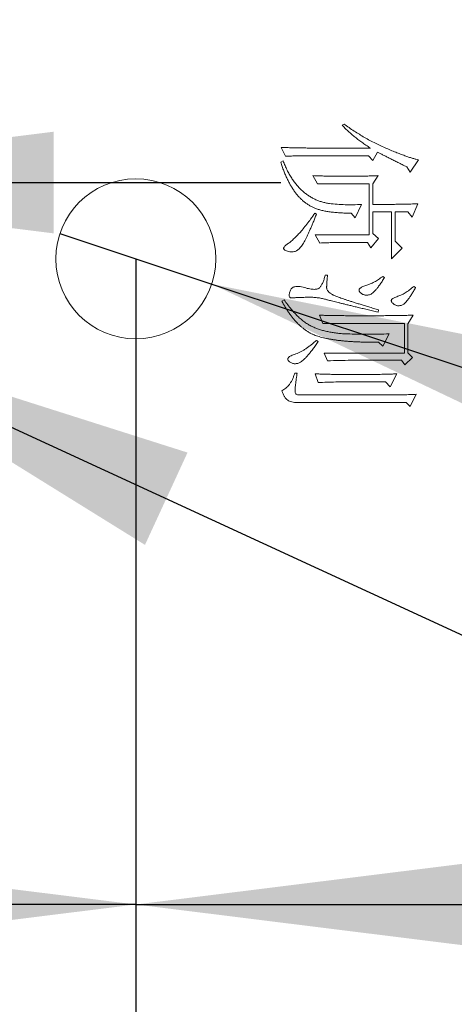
# Model space of a CAD drawing. Header units: millimetres. Extents: x 0 to 658, y -2 to 210.
# Tile 14 of 26: x 219 to 223, y 110 to 120. Entities that reach past the tile are written whole.
import ezdxf

# ---------------------------------------------------------------- set-up
doc = ezdxf.new("R2010")
doc.units = ezdxf.units.MM
doc.layers.add('图框', color=7, linetype='Continuous')
doc.styles.add('SLDTEXTSTYLE0', font='TXT', dxfattribs={"width": 0.7})
doc.styles.add('SLDTEXTSTYLE1', font='TXT', dxfattribs={"width": 0.7, "bigfont": 'bigfont'})
doc.dimstyles.new('SLDDIMSTYLE2', dxfattribs={"dimtxt": 3.5, "dimasz": 4.08, "dimexe": 0, "dimexo": 0.0625, "dimgap": 0.875, "dimtad": 2, "dimlfac": 5, "dimrnd": 1e-09, "dimzin": 12, "dimdsep": 46, "dimtxsty": 'SLDTEXTSTYLE0', "dimsah": 1, "dimcen": 0.09, "dimadec": 0, "dimazin": 3, "dimtfac": 1, "dimtmove": 0, "dimatfit": 0, "dimfxl": 0, "dimfrac": 2, "dimtolj": 1, "dimtzin": 12, "dimarcsym": 0})
doc.dimstyles.new('SLDDIMSTYLE3', dxfattribs={"dimtxt": 3.5, "dimasz": 4.08, "dimexe": 0, "dimexo": 0.0625, "dimgap": 0.875, "dimtad": 2, "dimlfac": 5, "dimrnd": 1e-09, "dimzin": 4, "dimdsep": 46, "dimtxsty": 'SLDTEXTSTYLE0', "dimsah": 1, "dimcen": 0.09, "dimadec": 0, "dimazin": 1, "dimtfac": 1, "dimtmove": 0, "dimatfit": 0, "dimfxl": 0, "dimfrac": 2, "dimtolj": 1, "dimtzin": 12, "dimarcsym": 0})
doc.dimstyles.new('SLDDIMSTYLE7', dxfattribs={"dimtxt": 3.5, "dimasz": 4.08, "dimexe": 0, "dimexo": 0.0625, "dimgap": 0.875, "dimtad": 0, "dimtih": 1, "dimtoh": 1, "dimlfac": 5, "dimrnd": 1e-09, "dimzin": 4, "dimdsep": 46, "dimtxsty": 'SLDTEXTSTYLE0', "dimblk1": 'NONE', "dimsah": 1, "dimcen": 0, "dimadec": 0, "dimazin": 1, "dimtfac": 1, "dimtmove": 0, "dimatfit": 3, "dimldrblk": 'NONE', "dimfxl": 0, "dimfrac": 2, "dimtolj": 1, "dimtzin": 12, "dimarcsym": 0})
doc.dimstyles.new('SLDDIMSTYLE8', dxfattribs={"dimtxt": 3.5, "dimasz": 4.08, "dimexe": 0, "dimexo": 0.0625, "dimgap": 0.875, "dimtad": 0, "dimtih": 1, "dimtoh": 1, "dimlfac": 5, "dimrnd": 1e-09, "dimzin": 12, "dimdsep": 46, "dimtxsty": 'SLDTEXTSTYLE0', "dimblk1": 'NONE', "dimsah": 1, "dimcen": 0, "dimadec": 0, "dimazin": 3, "dimtfac": 1, "dimtmove": 0, "dimatfit": 3, "dimldrblk": 'NONE', "dimfxl": 0, "dimfrac": 2, "dimtolj": 1, "dimtzin": 12, "dimarcsym": 0})

# ---------------------------------------------------------------- blocks, each defined once
blk = doc.blocks.new('_D_59')
at = {"layer": '图框'}
for p, q in [((219.2128, 118.0774), (220.7312, 117.573)), ((220.7312, 117.573), (266.415, 102.3962)), ((266.415, 102.3962), (284.0933, 102.3962))]:
    blk.add_line(p, q, dxfattribs=at)
blk.add_solid([(220.7312, 117.573), (224.4429, 115.8046), (224.7633, 116.7688)], dxfattribs=at)
at = {"layer": '图框', "char_height": 3.5, "attachment_point": 1}
for s, insert, style in [('贯\\M+190FA', (275.878, 105.4072), 'SLDTEXTSTYLE1'), ('%%c', (268.0025, 105.4072), 'SLDTEXTSTYLE0'), ('8', (271.8724, 105.4072), 'SLDTEXTSTYLE0')]:
    blk.add_mtext(s, dxfattribs=dict(at, insert=insert, style=style))
blk = doc.blocks.new('_NONE')
blk = doc.blocks.new('_D_60')
at = {"layer": '图框'}
for p, q in [((213.5734, 118.5156), (216.5706, 117.1348)), ((216.5706, 117.1348), (263.6901, 95.4272)), ((263.6901, 95.4272), (289.5156, 95.4272))]:
    blk.add_line(p, q, dxfattribs=at)
blk.add_solid([(216.5706, 117.1348), (220.0637, 114.9662), (220.4888, 115.889)], dxfattribs=at)
at = {"layer": '图框', "char_height": 3.5, "attachment_point": 1}
for s, insert, style in [('贯\\M+190FA', (281.3003, 98.4382), 'SLDTEXTSTYLE1'), ('%%c', (265.2776, 98.4382), 'SLDTEXTSTYLE0'), ('16.50', (269.1475, 98.4382), 'SLDTEXTSTYLE0')]:
    blk.add_mtext(s, dxfattribs=dict(at, insert=insert, style=style))
blk = doc.blocks.new('_D_61')
at = {"layer": '图框'}
for p, q in [((215.072, 117.8252), (215.072, 120.5877)), ((200.172, 118.5877), (193.822, 118.5877)), ((215.072, 118.5877), (200.172, 118.5877)), ((215.072, 118.5877), (221.422, 118.5877))]:
    blk.add_line(p, q, dxfattribs=at)
for points in [[(200.172, 118.5877), (196.092, 119.0957), (196.092, 118.0797)], [(215.072, 118.5877), (219.152, 118.0797), (219.152, 119.0957)]]:
    blk.add_solid(points, dxfattribs=at)
at = {"layer": '图框', "insert": (200.8918, 123.0995), "char_height": 3.5, "attachment_point": 1, "style": 'SLDTEXTSTYLE0'}
blk.add_mtext('74.50', dxfattribs=at)
blk = doc.blocks.new('_D_62')
at = {"layer": '图框'}
for p, q in [((215.072, 117.8252), (215.072, 109.3724)), ((219.972, 117.8252), (219.972, 109.3724)), ((215.072, 111.3724), (203.8535, 111.3724)), ((219.972, 111.3724), (215.072, 111.3724)), ((219.972, 111.3724), (226.322, 111.3724))]:
    blk.add_line(p, q, dxfattribs=at)
for points in [[(215.072, 111.3724), (210.992, 111.8804), (210.992, 110.8644)], [(219.972, 111.3724), (224.052, 110.8644), (224.052, 111.8804)]]:
    blk.add_solid(points, dxfattribs=at)
at = {"layer": '图框', "insert": (203.8535, 115.8841), "char_height": 3.5, "attachment_point": 1, "style": 'SLDTEXTSTYLE0'}
blk.add_mtext('24.50', dxfattribs=at)
blk = doc.blocks.new('_D_63')
at = {"layer": '图框'}
for p, q in [((219.972, 117.8252), (219.972, 109.3724)), ((224.372, 117.8252), (224.372, 109.3724)), ((219.972, 111.3724), (213.622, 111.3724)), ((219.972, 111.3724), (224.372, 111.3724)), ((224.372, 111.3724), (236.1138, 111.3724))]:
    blk.add_line(p, q, dxfattribs=at)
for points in [[(219.972, 111.3724), (215.892, 111.8804), (215.892, 110.8644)], [(224.372, 111.3724), (228.452, 110.8644), (228.452, 111.8804)]]:
    blk.add_solid(points, dxfattribs=at)
at = {"layer": '图框', "insert": (232.0402, 115.8841), "char_height": 3.5, "attachment_point": 1, "style": 'SLDTEXTSTYLE0'}
blk.add_mtext('22', dxfattribs=at)

msp = doc.modelspace()

# ---------------------------------------------------------------- linework, layer by layer
at = {"color": 7, "linetype": 'Continuous', "lineweight": 15}
for p, q in [((222.03486812, 119.16074235), (222.05244553, 119.1724636)), ((221.46650803, 118.85019619), (221.42549407, 118.93808622)), ((221.7301811, 118.93222708), (222.3161186, 118.93222708)), ((222.38643121, 118.89121312), (222.33955514, 118.80918223)), ((221.41963494, 118.79160184), (221.44307148, 118.80332309)), ((222.29854119, 118.85605532), (221.68330502, 118.85605532)), ((222.33955514, 118.80918223), (222.29854119, 118.85605532)), ((222.79658568, 118.81504137), (222.71455478, 118.69199354)), ((222.71455478, 118.69199354), (222.67939996, 118.74472875)), ((221.78877544, 118.57480485), (221.74189937, 118.65683872)), ((221.94697809, 118.6509766), (222.20478904, 118.6509766)), ((222.39229035, 118.65683872), (222.33955514, 118.57480485)), ((222.30440032, 118.57480485), (221.78877544, 118.57480485)), ((222.30440032, 118.0650391), (222.30440032, 118.57480485)), ((222.33955514, 118.57480485), (222.33955514, 118.36972911)), ((221.75947678, 118.2818361), (221.77705419, 118.27011782)), ((222.16377508, 118.234963), (222.12275815, 118.2818361)), ((222.22822857, 118.36972911), (222.16377508, 118.234963)), ((222.33955514, 118.36972911), (222.54463386, 118.36972911)), ((222.33955514, 118.29355735), (222.33955514, 118.07676036)), ((222.52705645, 118.29355735), (222.33955514, 118.29355735)), ((222.52705645, 117.82480556), (222.52705645, 118.29355735)), ((222.56221127, 118.29355735), (222.56221127, 118.0005886)), ((222.69111824, 118.29355735), (222.56221127, 118.29355735)), ((222.73213219, 118.24082214), (222.69111824, 118.29355735)), ((222.79072654, 118.37558824), (222.73213219, 118.24082214)), ((221.76533592, 118.0650391), (222.30440032, 118.0650391)), ((221.81221199, 117.98300821), (221.76533592, 118.0650391)), ((222.28681993, 117.98886735), (222.03486812, 117.98886735)), ((222.32197773, 117.93613512), (222.28681993, 117.98886735)), ((222.39814949, 118.02988428), (222.32197773, 117.93613512)), ((222.33955514, 118.07676036), (222.39814949, 118.02988428)), ((222.56221127, 118.0005886), (222.63252389, 117.93027598)), ((222.63252389, 117.93027598), (222.52705645, 117.82480556)), ((221.8649472, 117.66074378), (221.88838374, 117.66074378)), ((222.43916344, 117.6490255), (222.45674383, 117.63730723)), ((222.74971258, 117.54941422), (222.76728999, 117.53769595)), ((221.43135321, 117.40292985), (221.45478976, 117.4146511)), ((222.39814949, 117.31503982), (222.39229035, 117.29160327)), ((221.84150767, 117.18027372), (221.80635285, 117.26230759)), ((222.74385345, 117.26230759), (222.69111824, 117.17441458)), ((222.65596044, 117.18027372), (221.84150767, 117.18027372)), ((222.65596044, 116.88144583), (222.65596044, 117.18027372)), ((222.69111824, 117.17441458), (222.69111824, 116.88730497)), ((221.77705419, 117.0103528), (221.79463458, 116.99863452)), ((222.50361693, 117.07480628), (222.43916344, 116.95175845)), ((222.43916344, 116.95175845), (222.39814949, 116.99277539)), ((221.85322594, 116.88144583), (222.65596044, 116.88144583)), ((221.88838374, 116.80527407), (221.85322594, 116.88144583)), ((222.62666476, 116.81113321), (222.12275815, 116.81113321)), ((222.66182255, 116.76426012), (222.62666476, 116.81113321)), ((222.73799431, 116.84043187), (222.66182255, 116.76426012)), ((222.69111824, 116.88730497), (222.73799431, 116.84043187)), ((221.56025719, 116.68222923), (221.58369672, 116.68222923)), ((221.79463458, 116.58847708), (221.76533592, 116.67637009)), ((221.97041464, 116.67050797), (222.3688538, 116.67050797)), ((222.57978868, 116.67637009), (222.51533818, 116.54746312)), ((222.46846211, 116.59433622), (221.97041464, 116.59433622)), ((222.51533818, 116.54746312), (222.46846211, 116.59433622)), ((221.60713327, 116.46543223), (222.52119732, 116.46543223)), ((222.77314913, 116.47129137), (222.71455478, 116.34824354)), ((222.67354083, 116.38926048), (221.58955586, 116.38926048)), ((222.71455478, 116.34824354), (222.67354083, 116.38926048))]:
    msp.add_line(p, q, dxfattribs=at)
msp.add_circle((219.97197735, 117.82519673), 0.8, dxfattribs=at)
for points, knots in [([(222.0524461, 119.17246236), (222.06907869, 119.16041595), (222.1023515, 119.13631759), (222.15358148, 119.10221226), (222.20545926, 119.06943085), (222.2579964, 119.03798025), (222.31168636, 119.00869079), (222.36586426, 118.98029179), (222.42107666, 118.95385924), (222.47640074, 118.92929705), (222.53003099, 118.90672854), (222.58029852, 118.88622619), (222.62636179, 118.86822649), (222.66838706, 118.85270822), (222.70624966, 118.83974438), (222.73996166, 118.8289079), (222.7695833, 118.82079303), (222.78810577, 118.81684718), (222.79658672, 118.81504048)], [0, 0, 0, 0, 0.0742042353, 0.1484425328, 0.2223404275, 0.2959502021, 0.3696550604, 0.4433112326, 0.5169674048, 0.5908037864, 0.6620249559, 0.727215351, 0.7869704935, 0.8407253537, 0.8890836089, 0.9315763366, 0.9686706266, 1, 1, 1, 1]), ([(222.31611797, 118.93222798), (222.30139932, 118.94194267), (222.27257936, 118.96096458), (222.23082243, 118.98976546), (222.19178539, 119.01853996), (222.1554858, 119.04741282), (222.12130397, 119.07556879), (222.09018535, 119.10412464), (222.0612387, 119.13208154), (222.04353248, 119.15132625), (222.03486797, 119.16074361)], [0, 0, 0, 0, 0.1455805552, 0.2850551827, 0.4187015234, 0.545816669, 0.6679195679, 0.7841683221, 0.8943831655, 1, 1, 1, 1]), ([(221.42549297, 118.93808736), (221.4441567, 118.93767614), (221.47982127, 118.93689033), (221.53073989, 118.93541152), (221.57653656, 118.93470626), (221.6171872, 118.93375662), (221.65270509, 118.93307159), (221.6830897, 118.9327607), (221.70833231, 118.93213347), (221.72345278, 118.93219888), (221.73018047, 118.93222798)], [0, 0, 0, 0, 0.183772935, 0.3511723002, 0.501453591, 0.6346478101, 0.7514526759, 0.8511576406, 0.9337741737, 1, 1, 1, 1]), ([(222.67939922, 118.74472798), (222.66420552, 118.75231802), (222.63468633, 118.76706436), (222.59169698, 118.78865228), (222.55111596, 118.80861917), (222.51341348, 118.82797597), (222.47793017, 118.84533441), (222.44526994, 118.86204592), (222.41484507, 118.87678811), (222.39560388, 118.88655561), (222.38643047, 118.89121236)], [0, 0, 0, 0, 0.1555548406, 0.30222083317, 0.44059088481, 0.56977683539, 0.69036923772, 0.80236911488, 0.90577774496, 1, 1, 1, 1]), ([(222.1227586, 118.28183736), (222.10337055, 118.28203677), (222.06581191, 118.28242306), (222.01137295, 118.28445158), (221.96063388, 118.288383), (221.91364424, 118.29373354), (221.8703482, 118.30047598), (221.83093455, 118.30932664), (221.79504694, 118.3189688), (221.76262761, 118.33097768), (221.73263265, 118.34455095), (221.70447451, 118.36030304), (221.67731284, 118.37768002), (221.65153521, 118.39733596), (221.62664544, 118.41876808), (221.60334785, 118.44259417), (221.58077682, 118.46796445), (221.55976726, 118.49576235), (221.53961037, 118.52549179), (221.52026647, 118.55732258), (221.50162007, 118.5912231), (221.48363394, 118.62718811), (221.4664931, 118.66530449), (221.45003523, 118.70548901), (221.43414069, 118.74771608), (221.42452331, 118.7768106), (221.4196336, 118.79160298)], [0, 0, 0, 0, 0.0606812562, 0.1175520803, 0.1704598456, 0.2199130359, 0.2655448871, 0.3075115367, 0.3462916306, 0.3817465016, 0.4155851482, 0.4492293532, 0.4826381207, 0.5164168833, 0.5505998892, 0.5853391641, 0.6206295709, 0.656809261, 0.6942970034, 0.7330083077, 0.7733375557, 0.8153554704, 0.858824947, 0.9041049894, 0.9512445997, 1, 1, 1, 1]), ([(221.4430711, 118.80332173), (221.44953129, 118.78764468), (221.46220565, 118.75688765), (221.48294408, 118.71250107), (221.5054555, 118.67107671), (221.52871755, 118.63202647), (221.55377194, 118.59606801), (221.57977125, 118.56266789), (221.60725411, 118.53221384), (221.63583216, 118.50428335), (221.66597013, 118.4794401), (221.69674289, 118.45660253), (221.72893645, 118.43683217), (221.76229258, 118.41999893), (221.7964488, 118.40518441), (221.83194387, 118.39359225), (221.86848451, 118.38437715), (221.91895314, 118.37596582), (221.98378872, 118.36948345), (222.06338248, 118.36539546), (222.14516946, 118.36498158), (222.20031461, 118.36813289), (222.22822735, 118.36972798)], [0, 0, 0, 0, 0.05168692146, 0.10140528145, 0.14925865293, 0.19536001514, 0.23989252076, 0.2827716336, 0.32430675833, 0.36485368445, 0.40446697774, 0.44328102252, 0.48159381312, 0.51946489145, 0.55710735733, 0.59497329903, 0.63316086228, 0.67188019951, 0.75083132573, 0.83165036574, 0.9147867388, 1, 1, 1, 1]), ([(221.68330547, 118.85605611), (221.66710121, 118.85595254), (221.63338752, 118.85573705), (221.58101304, 118.8545728), (221.52494227, 118.85291818), (221.48639928, 118.85112311), (221.4665086, 118.85019673)], [0, 0, 0, 0, 0.2241330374, 0.4663187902, 0.7245858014, 1, 1, 1, 1]), ([(221.74189922, 118.65683736), (221.75325707, 118.65642457), (221.77510598, 118.65563049), (221.80670561, 118.65414045), (221.83586897, 118.65344794), (221.86270087, 118.65248382), (221.88715165, 118.6518127), (221.9092182, 118.65149067), (221.92889003, 118.65087226), (221.94118992, 118.65094415), (221.94697735, 118.65097798)], [0, 0, 0, 0, 0.1661806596, 0.3196789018, 0.4625315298, 0.5926978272, 0.7122604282, 0.8201669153, 0.9153837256, 1, 1, 1, 1]), ([(222.20478985, 118.65097798), (222.20963692, 118.65094585), (222.2201287, 118.65087628), (222.23712336, 118.65149567), (222.25673075, 118.65182057), (222.2788668, 118.65248702), (222.30360037, 118.65345401), (222.3308834, 118.65415212), (222.36074678, 118.65562743), (222.38151068, 118.65642389), (222.39228985, 118.65683736)], [0, 0, 0, 0, 0.0775035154, 0.1677611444, 0.271896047, 0.3910937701, 0.5218905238, 0.6677168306, 0.8275017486, 1, 1, 1, 1]), ([(221.77705547, 118.27011861), (221.77181347, 118.25679289), (221.76156038, 118.23072842), (221.74588616, 118.19279751), (221.73069238, 118.15677374), (221.71605403, 118.12268707), (221.70142643, 118.09078066), (221.68732993, 118.06082658), (221.67375534, 118.03281342), (221.66034031, 118.00702741), (221.64725721, 117.98361861), (221.63423076, 117.96296893), (221.62151677, 117.94492242), (221.60848712, 117.92996492), (221.5957042, 117.91764639), (221.58303457, 117.90808662), (221.57031697, 117.90128989), (221.5536124, 117.89666139), (221.53331003, 117.89473658), (221.5098492, 117.89608451), (221.48734946, 117.90054028), (221.47001218, 117.90740132), (221.45811282, 117.91441415), (221.45178363, 117.9204425), (221.44887438, 117.92755675), (221.44913426, 117.93523535), (221.45320548, 117.94295514), (221.45962316, 117.95126505), (221.46918693, 117.95992426), (221.4867005, 117.97216088), (221.51138213, 117.99021136), (221.54179933, 118.01674075), (221.57425487, 118.04771283), (221.60853394, 118.08354026), (221.64443299, 118.12482432), (221.68194777, 118.17161984), (221.72051625, 118.22461692), (221.74612868, 118.26223277), (221.75947735, 118.28183736)], [0, 0, 0, 0, 0.0414497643, 0.0810737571, 0.1187970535, 0.1546228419, 0.1884500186, 0.2203912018, 0.2504520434, 0.2785489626, 0.3045212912, 0.3280489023, 0.3492017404, 0.3683483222, 0.3853813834, 0.4004997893, 0.4141730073, 0.4268287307, 0.4504149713, 0.4728552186, 0.4946612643, 0.516552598, 0.5264296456, 0.5345744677, 0.5413401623, 0.5480440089, 0.5561022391, 0.5661115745, 0.5784088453, 0.5932344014, 0.6279519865, 0.666857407, 0.7099562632, 0.7577919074, 0.8103266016, 0.8682740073, 0.9313471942, 1, 1, 1, 1]), ([(222.5446336, 118.36972798), (222.5622122, 118.36983357), (222.59932529, 118.3700565), (222.65792018, 118.37123389), (222.72238024, 118.3728934), (222.76729168, 118.37466362), (222.79072735, 118.37558736)], [0, 0, 0, 0, 0.2142203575, 0.4522757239, 0.7141867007, 1, 1, 1, 1]), ([(222.03486797, 117.98886861), (222.01779565, 117.98876671), (221.98263528, 117.98855686), (221.92845226, 117.98739435), (221.87129606, 117.98574536), (221.83224705, 117.98393704), (221.81221172, 117.98300923)], [0, 0, 0, 0, 0.2299291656, 0.4735381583, 0.72988209, 1, 1, 1, 1]), ([(222.39228985, 117.29160298), (222.37347352, 117.29605297), (222.33690034, 117.30470239), (222.28366598, 117.31790352), (222.23344928, 117.32999863), (222.1861611, 117.34121517), (222.14208895, 117.35214363), (222.10090194, 117.3620891), (222.0628802, 117.37146317), (222.0277401, 117.37984249), (221.99581314, 117.38791571), (221.96689271, 117.39513709), (221.94093085, 117.40131409), (221.91812726, 117.40724957), (221.89827564, 117.41219128), (221.88150028, 117.41656005), (221.86776646, 117.420218), (221.8468327, 117.42581318), (221.81647811, 117.4331607), (221.77366422, 117.43873486), (221.72689388, 117.4414862), (221.68590212, 117.44115854), (221.65277356, 117.440358), (221.62941717, 117.43935397), (221.60807372, 117.43875752), (221.588751, 117.43822311), (221.57147657, 117.43715701), (221.55619872, 117.43671289), (221.5428922, 117.4357286), (221.53164343, 117.43498825), (221.52210023, 117.4348446), (221.51433011, 117.43778509), (221.50871442, 117.44318773), (221.50538172, 117.45092422), (221.50463432, 117.460809), (221.50561948, 117.47278235), (221.50869267, 117.48698615), (221.51300172, 117.50276456), (221.51995431, 117.51847006), (221.53058571, 117.53177166), (221.54462328, 117.541285), (221.56150148, 117.54751544), (221.58132112, 117.54970155), (221.60401727, 117.54921568), (221.6296285, 117.54509109), (221.65693927, 117.53768585), (221.68444833, 117.53011641), (221.7103406, 117.52435489), (221.73362828, 117.5209854), (221.75412239, 117.51975666), (221.77199825, 117.5207182), (221.78722851, 117.52373624), (221.7997668, 117.52936821), (221.8095746, 117.53752864), (221.81758854, 117.547434), (221.8251979, 117.55881872), (221.83248541, 117.57185724), (221.83967392, 117.5863784), (221.8464187, 117.60263762), (221.85281789, 117.62056129), (221.85913339, 117.640098), (221.86296668, 117.6537131), (221.8649461, 117.66074361)], [0, 0, 0, 0, 0.0407359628, 0.0791782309, 0.1155513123, 0.1495591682, 0.1815697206, 0.2112148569, 0.238826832, 0.2640734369, 0.2873233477, 0.3082076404, 0.3268744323, 0.3435450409, 0.3578498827, 0.3699743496, 0.3800664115, 0.3877925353, 0.4156307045, 0.4457838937, 0.4786105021, 0.5142729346, 0.5321100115, 0.5484285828, 0.5635234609, 0.5770950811, 0.5891503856, 0.5999806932, 0.6092972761, 0.6172354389, 0.6237958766, 0.6292013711, 0.6342675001, 0.6397919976, 0.6465409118, 0.654945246, 0.6650476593, 0.6771058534, 0.6893788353, 0.7009705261, 0.7124696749, 0.7246705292, 0.7385082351, 0.7542087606, 0.7724004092, 0.792988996, 0.8138014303, 0.8325142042, 0.8488299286, 0.8633283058, 0.8756964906, 0.8864579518, 0.8958675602, 0.904317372, 0.9130789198, 0.9226318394, 0.9331421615, 0.9445245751, 0.9567520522, 0.9702024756, 0.9846132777, 1, 1, 1, 1]), ([(221.8883836, 117.66074361), (221.88753233, 117.65235073), (221.88591767, 117.63643139), (221.883364, 117.61382), (221.88169546, 117.59362228), (221.88036567, 117.57589965), (221.87947848, 117.56063634), (221.87898649, 117.5478252), (221.87901164, 117.53748191), (221.87924611, 117.52665959), (221.88359827, 117.51381922), (221.89481598, 117.49956617), (221.91136023, 117.48468024), (221.92687549, 117.4731562), (221.94067376, 117.4652832), (221.95122382, 117.46013853), (221.96476187, 117.45469759), (221.98086649, 117.44800745), (222.00004563, 117.4409749), (222.02201747, 117.43296659), (222.04688704, 117.4242363), (222.07460838, 117.41494577), (222.10519572, 117.40507591), (222.13852928, 117.39402865), (222.17482776, 117.3827029), (222.21393969, 117.37047605), (222.25593078, 117.3577131), (222.30075091, 117.34401663), (222.34849865, 117.32970753), (222.38129112, 117.32002046), (222.39814922, 117.31504048)], [0, 0, 0, 0, 0.035908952, 0.0681109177, 0.0968529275, 0.1221696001, 0.1437589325, 0.161936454, 0.1767164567, 0.1878185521, 0.2078780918, 0.2330068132, 0.2641612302, 0.3025336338, 0.3149461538, 0.3317466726, 0.3524482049, 0.3770353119, 0.4059745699, 0.4393845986, 0.4765852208, 0.5181631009, 0.5638314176, 0.6133945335, 0.6676377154, 0.7256830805, 0.7878258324, 0.8544512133, 0.9251756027, 1, 1, 1, 1]), ([(222.45674297, 117.63730611), (222.4487458, 117.62436255), (222.43360803, 117.5998618), (222.41054701, 117.56614699), (222.38893256, 117.53716058), (222.36858057, 117.51295005), (222.34962297, 117.49339276), (222.33172918, 117.47874862), (222.31507875, 117.46866339), (222.29916325, 117.46395863), (222.28468392, 117.46264929), (222.2713015, 117.4625421), (222.25880013, 117.46398936), (222.24732581, 117.46717151), (222.23662772, 117.47137701), (222.22690633, 117.47738109), (222.21825191, 117.48487675), (222.21052934, 117.49317456), (222.20496362, 117.50228329), (222.20249775, 117.51187394), (222.20489141, 117.52117766), (222.21080695, 117.52969102), (222.22023031, 117.53772463), (222.23342851, 117.54489361), (222.24996198, 117.55210047), (222.27725712, 117.56047557), (222.31354175, 117.5729742), (222.35636468, 117.59383108), (222.39886949, 117.61867612), (222.42553811, 117.63876178), (222.43916485, 117.64902486)], [0, 0, 0, 0, 0.0718315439, 0.135969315, 0.1928048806, 0.2424862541, 0.2852358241, 0.3211889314, 0.351480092, 0.3764420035, 0.3987717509, 0.4199484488, 0.4395636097, 0.4579571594, 0.476034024, 0.4936665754, 0.5115976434, 0.5299785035, 0.546967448, 0.5616386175, 0.5753095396, 0.5908458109, 0.6099639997, 0.6332226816, 0.6615227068, 0.6950060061, 0.7679311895, 0.842485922, 0.9195157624, 1, 1, 1, 1]), ([(222.76728985, 117.53769673), (222.76019991, 117.52521262), (222.74674392, 117.50151905), (222.72654284, 117.46852465), (222.70782049, 117.43976212), (222.69002665, 117.41553377), (222.67338375, 117.39569808), (222.65801137, 117.38004302), (222.64382325, 117.36858529), (222.63018201, 117.36166825), (222.61741502, 117.35825747), (222.60532054, 117.35649454), (222.59346768, 117.35611592), (222.5818419, 117.35798233), (222.57048236, 117.36142146), (222.55956297, 117.36681701), (222.54875138, 117.37358056), (222.53886039, 117.38186236), (222.53059323, 117.39073235), (222.52553499, 117.39999465), (222.52458693, 117.40947775), (222.5284708, 117.41827624), (222.53580042, 117.42647439), (222.54720803, 117.43366133), (222.56203361, 117.44085037), (222.5876518, 117.44924622), (222.62265898, 117.46252186), (222.66483926, 117.48561931), (222.707774, 117.51463831), (222.73536408, 117.5375176), (222.74971172, 117.54941548)], [0, 0, 0, 0, 0.0689849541, 0.1309263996, 0.1858802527, 0.2338513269, 0.2752881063, 0.3101910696, 0.3391845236, 0.3625027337, 0.3830821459, 0.402401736, 0.4211757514, 0.4398076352, 0.4587195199, 0.4779984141, 0.4981536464, 0.5198728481, 0.5398201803, 0.5561429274, 0.5697396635, 0.5839406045, 0.600944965, 0.621962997, 0.6482366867, 0.680013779, 0.7513419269, 0.8278566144, 0.9104804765, 1, 1, 1, 1]), ([(222.39814922, 116.99277486), (222.38180105, 116.99260361), (222.34961169, 116.99226643), (222.30200999, 116.99222482), (222.25592491, 116.99285248), (222.21129211, 116.99420894), (222.1681759, 116.99593251), (222.12649773, 116.9980412), (222.08634002, 117.00083783), (222.0477196, 117.00438207), (222.01058269, 117.00817152), (221.97493669, 117.01284054), (221.94068142, 117.01769358), (221.90793083, 117.02342639), (221.87663282, 117.02938691), (221.84692272, 117.03619041), (221.81865633, 117.04326539), (221.7916991, 117.05113635), (221.76563851, 117.05993237), (221.74033908, 117.07075798), (221.71530345, 117.08302889), (221.69088983, 117.09749946), (221.66670182, 117.11323824), (221.64322869, 117.13104139), (221.61990357, 117.15028362), (221.59728043, 117.1716412), (221.57480378, 117.19435793), (221.55315011, 117.21909753), (221.53154572, 117.2453084), (221.51067611, 117.27354648), (221.4899345, 117.30324353), (221.470002, 117.33492681), (221.45027707, 117.36819413), (221.43771925, 117.39124444), (221.43135235, 117.40293111)], [0, 0, 0, 0, 0.0434817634, 0.0856150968, 0.1265981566, 0.166054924, 0.2043713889, 0.2413602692, 0.2770401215, 0.3114235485, 0.3445039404, 0.3763134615, 0.4070314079, 0.4365097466, 0.4647327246, 0.4917564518, 0.5175603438, 0.5422170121, 0.5664321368, 0.5906587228, 0.6153521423, 0.6405287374, 0.6660883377, 0.6920609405, 0.7188369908, 0.7464695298, 0.7747671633, 0.8037976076, 0.8338756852, 0.8650813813, 0.8971556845, 0.9301935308, 0.9646076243, 1, 1, 1, 1]), ([(221.45478985, 117.41464986), (221.46632954, 117.39816866), (221.48879659, 117.36608082), (221.52452349, 117.32149733), (221.55997724, 117.28091465), (221.59587566, 117.24496592), (221.63190536, 117.21341652), (221.66803735, 117.18600865), (221.7044463, 117.16309334), (221.74154584, 117.14469225), (221.77942746, 117.12949521), (221.81838242, 117.11605029), (221.85893718, 117.10445919), (221.9010916, 117.0951055), (221.94470218, 117.08694029), (221.989975, 117.08091119), (222.03675924, 117.07684152), (222.10174923, 117.07387022), (222.18546788, 117.07244372), (222.28862841, 117.07178136), (222.39505017, 117.07233343), (222.46708904, 117.07397414), (222.50361797, 117.07480611)], [0, 0, 0, 0, 0.0515904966, 0.1004434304, 0.1464514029, 0.189744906, 0.2306386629, 0.2691927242, 0.3059495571, 0.3407983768, 0.3752518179, 0.4105735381, 0.4464565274, 0.4833642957, 0.5212832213, 0.5602224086, 0.6004525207, 0.6416916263, 0.7270574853, 0.8151879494, 0.9062869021, 1, 1, 1, 1]), ([(221.80635235, 117.26230611), (221.8112711, 117.26208372), (221.82175842, 117.26160957), (221.83832476, 117.26097649), (221.8566987, 117.26033101), (221.8768055, 117.25961862), (221.89880042, 117.2592685), (221.92252675, 117.25881654), (221.94806214, 117.25838115), (221.97533377, 117.25796709), (222.00448443, 117.25745821), (222.03537451, 117.25732901), (222.06807099, 117.25708643), (222.10250394, 117.25687354), (222.13874529, 117.25667298), (222.17672232, 117.25638275), (222.21650866, 117.25646166), (222.270979, 117.25645471), (222.3374585, 117.25630846), (222.41334016, 117.25690419), (222.48314729, 117.25724616), (222.54695078, 117.25786638), (222.60474605, 117.25884122), (222.65647563, 117.25950815), (222.70218829, 117.26092662), (222.73061471, 117.26186781), (222.74385235, 117.26230611)], [0, 0, 0, 0, 0.0157538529, 0.0335889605, 0.0530430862, 0.0745790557, 0.097960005, 0.123423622, 0.1505071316, 0.1796734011, 0.2106910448, 0.243789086, 0.2785072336, 0.3153083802, 0.3539610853, 0.3944653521, 0.436820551, 0.4812587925, 0.5687465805, 0.6495236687, 0.7240517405, 0.7921013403, 0.8536737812, 0.9089978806, 0.9576220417, 1, 1, 1, 1]), ([(221.7946336, 116.99863423), (221.78519704, 116.98515175), (221.76718195, 116.95941266), (221.74083042, 116.92308055), (221.71599168, 116.89122537), (221.69340188, 116.86320046), (221.67207231, 116.83989501), (221.65303004, 116.82033355), (221.6357933, 116.80492927), (221.61980436, 116.79366411), (221.60476109, 116.78586081), (221.59032792, 116.78019135), (221.57594961, 116.77721526), (221.56175563, 116.77620585), (221.54772371, 116.77776445), (221.53392242, 116.78179116), (221.52036343, 116.78797828), (221.5076398, 116.79587151), (221.49703876, 116.8046503), (221.49025558, 116.81440463), (221.48880532, 116.82499087), (221.49359208, 116.83504577), (221.50293025, 116.84418584), (221.51682608, 116.85290834), (221.53525603, 116.86179199), (221.5581357, 116.86997428), (221.58356185, 116.8796292), (221.61006951, 116.89148293), (221.63679364, 116.90605854), (221.66411302, 116.92243028), (221.69171534, 116.94131382), (221.7199894, 116.96208795), (221.74852603, 116.98535151), (221.76741302, 117.00190293), (221.77705547, 117.01035298)], [0, 0, 0, 0, 0.0639702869, 0.1221241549, 0.1744315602, 0.2209837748, 0.2619906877, 0.2971839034, 0.3270743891, 0.351722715, 0.3729778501, 0.3928228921, 0.4117940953, 0.4298251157, 0.4479283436, 0.4663519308, 0.4854808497, 0.5056891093, 0.5244170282, 0.5386939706, 0.5508664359, 0.563974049, 0.5802828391, 0.6011834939, 0.6274664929, 0.6596865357, 0.695560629, 0.7331902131, 0.7724406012, 0.8138160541, 0.8569439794, 0.9023848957, 0.9501641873, 1, 1, 1, 1]), ([(222.1227586, 116.81113423), (222.08369023, 116.81086268), (222.00552998, 116.8103194), (221.92744022, 116.80695671), (221.8883836, 116.80527486)], [0, 0, 0, 0, 0.4998496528, 1, 1, 1, 1]), ([(221.43135235, 116.50644673), (221.43856553, 116.51014867), (221.45310195, 116.51760903), (221.4728672, 116.53270764), (221.49120813, 116.55046761), (221.50825162, 116.57100368), (221.52365706, 116.5946324), (221.53746607, 116.62121147), (221.54986149, 116.65063669), (221.55671749, 116.67146843), (221.5602586, 116.68222798)], [0, 0, 0, 0, 0.1081686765, 0.2179878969, 0.3307959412, 0.4488779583, 0.5738240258, 0.7070066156, 0.848669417, 1, 1, 1, 1]), ([(221.5836961, 116.68222798), (221.58186081, 116.66971729), (221.57839364, 116.6460824), (221.57389274, 116.61257152), (221.5699222, 116.58314746), (221.56683949, 116.55768597), (221.56466621, 116.53627093), (221.56322291, 116.51883722), (221.56286417, 116.50543262), (221.56270256, 116.49338375), (221.56585141, 116.48157842), (221.57567189, 116.47166948), (221.59003335, 116.4659295), (221.60099534, 116.46561001), (221.6071336, 116.46543111)], [0, 0, 0, 0, 0.1532783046, 0.2895696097, 0.4098670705, 0.5131954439, 0.6004496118, 0.6707980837, 0.7251937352, 0.7629103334, 0.8170012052, 0.8678610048, 0.9260076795, 1, 1, 1, 1]), ([(221.76533672, 116.67636861), (221.78059646, 116.67542666), (221.81232894, 116.6734679), (221.86175493, 116.67191225), (221.91485393, 116.67077329), (221.95146156, 116.67059931), (221.97041485, 116.67050923)], [0, 0, 0, 0, 0.2235134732, 0.4647938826, 0.7229016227, 1, 1, 1, 1]), ([(222.36885235, 116.67050923), (222.38939711, 116.67059581), (222.42846418, 116.67076043), (222.48416709, 116.67189408), (222.53395903, 116.67339832), (222.56518147, 116.67542184), (222.57978985, 116.67636861)], [0, 0, 0, 0, 0.2920227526, 0.555298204, 0.7919326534, 1, 1, 1, 1]), ([(221.97041485, 116.59433736), (221.94111015, 116.59406558), (221.88246944, 116.59352173), (221.82392264, 116.59015983), (221.7946336, 116.58847798)], [0, 0, 0, 0, 0.49973287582, 1, 1, 1, 1]), ([(221.58955547, 116.38925923), (221.5794122, 116.3895352), (221.56025156, 116.39005649), (221.53321001, 116.39431104), (221.5098066, 116.4015606), (221.48925666, 116.41202693), (221.47165988, 116.42759978), (221.45649992, 116.44883237), (221.44239694, 116.47536573), (221.43519847, 116.4956232), (221.43135235, 116.50644673)], [0, 0, 0, 0, 0.140847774, 0.2660613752, 0.378872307, 0.4800033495, 0.5839795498, 0.7017428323, 0.8406417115, 1, 1, 1, 1]), ([(222.5211961, 116.46543111), (222.53450654, 116.46538756), (222.56026019, 116.46530329), (222.59772952, 116.46589239), (222.63274316, 116.4662318), (222.66544216, 116.46686571), (222.69574666, 116.46783432), (222.72368326, 116.46850721), (222.74920781, 116.46995002), (222.76540915, 116.47085712), (222.77314922, 116.47129048)], [0, 0, 0, 0, 0.1584165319, 0.3065115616, 0.4459976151, 0.5751673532, 0.6957508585, 0.8068680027, 0.9077326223, 1, 1, 1, 1])]:
    msp.add_open_spline(points, degree=3, knots=knots, dxfattribs=at)

# ---------------------------------------------------------------- dimensions: what is measured, and where the dimension line sits
at = {"layer": '图框'}
for base, p1, p2, dimstyle, picture, middle in [((200.17197735, 118.58773985), (215.07197735, 117.82519673), (200.17197735, 95.32519673), 'SLDDIMSTYLE3', '_D_61', (205.98384853, 118.58773985)), ((215.07197735, 111.3723529), (219.97197735, 117.82519673), (215.07197735, 117.82519673), 'SLDDIMSTYLE3', '_D_62', (208.94554179, 111.3723529)), ((224.37197735, 111.3723529), (219.97197735, 117.82519673), (224.37197735, 117.82519673), 'SLDDIMSTYLE2', '_D_63', (234.0769714, 111.3723529))]:
    dim = msp.add_linear_dim(base=base, p1=p1, p2=p2, dimstyle=dimstyle, dxfattribs=at)
    dim.commit()
    dim.dimension.update_dxf_attribs({"geometry": picture, "text_midpoint": middle, "dimtype": 160})
for p1, p2, dimstyle, picture, middle in [((213.57336176, 118.51559614), (216.57059293, 117.13479733), 'SLDDIMSTYLE7', '_D_60', (277.39660829, 96.71325213)), ((219.21277593, 118.07741332), (220.73117876, 117.57298014), 'SLDDIMSTYLE8', '_D_59', (276.04788927, 103.68223466))]:
    dim = msp.add_diameter_dim_2p(p1=p1, p2=p2, text='<> 贯穿', dimstyle=dimstyle, dxfattribs=at)
    dim.commit()
    dim.dimension.update_dxf_attribs({"geometry": picture, "text_midpoint": middle, "dimtype": 163})

doc.saveas('drawing.dxf')
